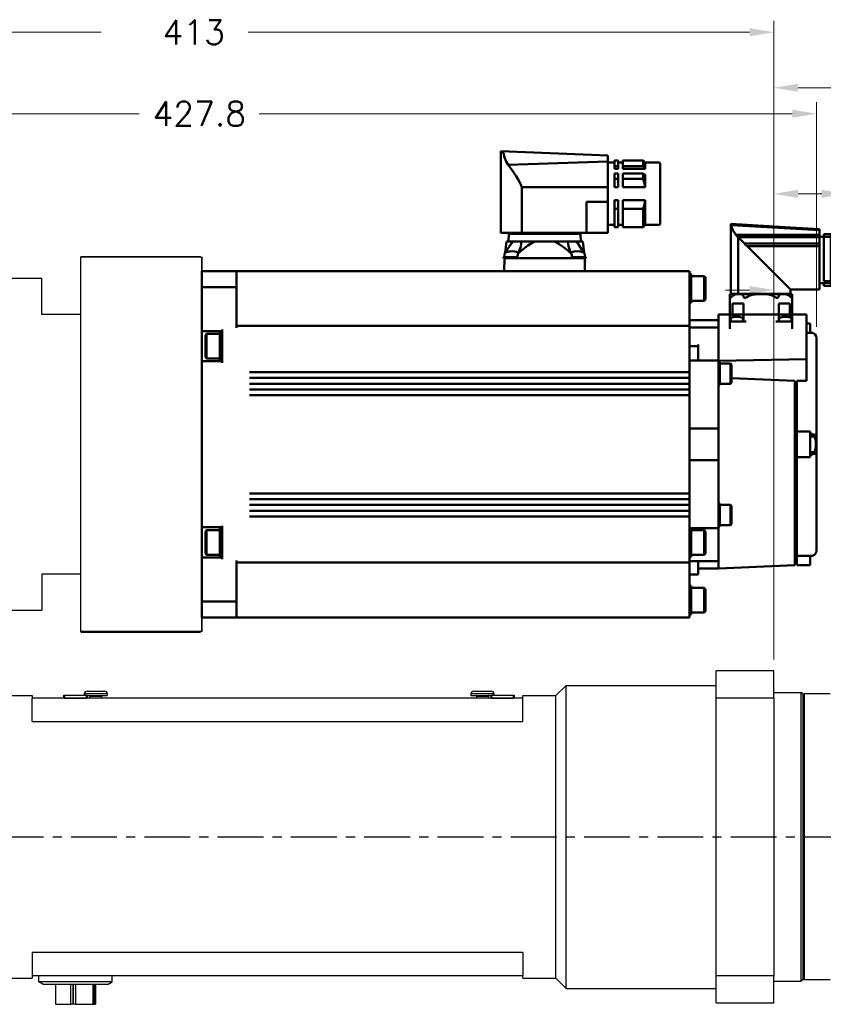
# Model space of a CAD drawing. Extents: x 46595 to 48279, y -9647 to -8459.
# Tile 4 of 24: x 47106 to 47385, y -9278 to -8937. Entities that reach past the tile are written whole.
import ezdxf

# ---------------------------------------------------------------- set-up
doc = ezdxf.new("R2010")
doc.units = 0
doc.header["$LTSCALE"] = 25.4
doc.linetypes.add('CENTER', pattern=[2, 1.25, -0.25, 0.25, -0.25])
doc.layers.get('0').update_dxf_attribs({"linetype": 'CONTINUOUS'})
doc.layers.get('Defpoints').update_dxf_attribs({"linetype": 'CONTINUOUS'})
for name, color, linetype, lineweight in [('AM_0', 7, 'CONTINUOUS', 50), ('AM_5_Dimension', 6, 'CONTINUOUS', 13), ('ATA-DIM', 252, 'CONTINUOUS', 25), ('외형선(ISO)', 7, 'CONTINUOUS', 35)]:
    doc.layers.add(name, color=color, linetype=linetype, lineweight=lineweight)
doc.layers.add('ATA-CENTER', color=133, linetype='CENTER')
doc.styles.get("Standard").update_dxf_attribs({"font": 'simplex.shx'})
doc.dimstyles.new('ata_A1', dxfattribs={"dimtxt": 4.2, "dimasz": 4.2, "dimexe": 2, "dimexo": 2, "dimgap": 2, "dimtad": 0, "dimtih": 1, "dimtoh": 1, "dimdec": 6, "dimdsep": 46, "dimtxsty": 'Standard', "dimcen": 0, "dimclrd": 252, "dimclre": 252, "dimclrt": 4, "dimadec": 6, "dimazin": 2, "dimtfac": 1, "dimtdec": 6, "dimtofl": 0, "dimtmove": 0, "dimatfit": 3, "dimfxl": 0, "dimtolj": 1, "dimtzin": 0, "dimlwd": 0, "dimlwe": 0, "dimarcsym": 0})

# ---------------------------------------------------------------- blocks, each defined once
blk = doc.blocks.new('2_BGC106N00001200000_0_in_MSMF304L1H9M_0')
at = {"layer": 'AM_0'}
for p, q in [((-142.87, 100.08), (-105.8, 101.5)), ((-142.87, 100.08), (-142.87, 73.25)), ((-105.8, 73.25), (-105.8, 101.5)), ((-161.07, 97.1), (-161.07, 76.5)), ((-155.87, 97.6), (-160.57, 97.6)), ((-155.12, 98.35), (-155.87, 97.6)), ((-155.87, 97.6), (-155.87, 95.42)), ((-155.87, 95.42), (-155.12, 96.41)), ((-148.12, 98.35), (-155.12, 98.35)), ((-155.12, 96.41), (-155.12, 98.35)), ((-155.12, 96.41), (-148.12, 96.41)), ((-148.12, 98.35), (-148.12, 95.42)), ((-146.52, 97.6), (-148.12, 97.6)), ((-145.27, 98.35), (-146.52, 98.35)), ((-146.52, 98.35), (-146.52, 95.42)), ((-145.27, 96.41), (-146.52, 96.41)), ((-145.27, 98.35), (-145.27, 95.42)), ((-142.87, 97.6), (-145.27, 97.6)), ((-142.87, 97.99), (-108.31, 96.76)), ((-155.87, 95.42), (-148.12, 95.42)), ((-155.12, 93.79), (-155.87, 93.3)), ((-155.87, 93.3), (-155.87, 89.03)), ((-155.12, 93.79), (-148.12, 93.79)), ((-155.12, 92.01), (-155.12, 93.79)), ((-148.12, 93.79), (-148.12, 89.03)), ((-145.27, 95.42), (-146.52, 95.42)), ((-146.52, 93.79), (-146.52, 89.03)), ((-145.27, 93.79), (-146.52, 93.79)), ((-145.27, 93.79), (-145.27, 89.03)), ((-155.87, 89.03), (-148.12, 89.03)), ((-155.12, 92.01), (-148.12, 92.01)), ((-145.27, 92.01), (-146.52, 92.01)), ((-145.27, 89.03), (-146.52, 89.03)), ((-142.87, 89.06), (-113.12, 89.06)), ((-113.12, 89.06), (-113.12, 73.25)), ((-155.87, 84.57), (-148.12, 84.57)), ((-155.87, 84.57), (-155.87, 76)), ((-148.12, 84.57), (-148.12, 75.25)), ((-146.52, 84.57), (-146.52, 75.25)), ((-145.27, 84.57), (-146.52, 84.57)), ((-145.27, 84.57), (-145.27, 75.25)), ((-135.5, 83.99), (-142.87, 83.94)), ((-135.5, 83.99), (-135.5, 73.25)), ((-155.12, 81.59), (-148.12, 81.59)), ((-155.12, 75.25), (-155.12, 81.59)), ((-145.27, 81.59), (-146.52, 81.59)), ((-160.57, 76), (-155.87, 76)), ((-155.87, 76), (-155.12, 75.25)), ((-155.12, 75.25), (-148.12, 75.25)), ((-148.12, 76), (-146.52, 76)), ((-146.52, 75.25), (-145.27, 75.25)), ((-145.27, 76), (-142.87, 76)), ((-142.87, 73.25), (-105.8, 73.25)), ((-133.45, 72.9), (-133.5, 70.2)), ((-133.45, 72.9), (-108.55, 72.9)), ((-133.05, 73.25), (-133.05, 72.9)), ((-108.95, 72.9), (-108.95, 73.25)), ((-108.5, 70.2), (-108.55, 72.9)), ((-134.2, 70.2), (-134.67, 66.34)), ((-107.8, 70.2), (-134.2, 70.2)), ((-129.15, 69.74), (-129.18, 70.2)), ((-112.82, 70.2), (-112.85, 69.75)), ((-107.33, 66.32), (-107.8, 70.2)), ((-135.28, 64.88), (-135.28, 64.5)), ((-130.47, 64.88), (-135.28, 64.88)), ((-134.95, 65.73), (-135.03, 64.88)), ((-106.72, 64.88), (-111.53, 64.88)), ((-106.97, 64.88), (-107.05, 65.73)), ((-106.72, 64.5), (-106.72, 64.88)), ((-106.72, 64.5), (-135.28, 64.5)), ((-134.9, 64.5), (-134.97, 60)), ((-107.1, 64.5), (-107.03, 60))]:
    blk.add_line(p, q, dxfattribs=at)
for points in [[(-108.31, 96.76), (-107.62, 97.97), (-107.13, 99.35), (-106.99, 99.98), (-106.84, 100.59), (-106.73, 100.85), (-106.6, 100.97), (-106.14, 101.28), (-105.89, 101.44), (-105.8, 101.5)], [(-113.12, 89.06), (-112.57, 90.44), (-111.88, 91.75), (-111.19, 92.86), (-110.47, 93.92), (-109.37, 95.41), (-108.31, 96.76)], [(-155.87, 89.03), (-155.64, 90.3), (-155.28, 91.56), (-155.12, 92.01)], [(-155.12, 81.59), (-155.58, 83.05), (-155.87, 84.57)], [(-131.87, 70.2), (-132.57, 69.4), (-133.22, 68.53), (-134.02, 67.27), (-134.44, 66.51)], [(-130.28, 66.02), (-128.94, 67.21), (-127.54, 68.33), (-126.02, 69.36), (-124.39, 70.2)], [(-130.28, 66.02), (-130.02, 66.5), (-129.57, 67.58), (-129.27, 68.68), (-129.16, 69.45), (-129.15, 69.74)], [(-117.61, 70.2), (-116.37, 69.59), (-115.2, 68.86), (-112.96, 67.13), (-111.71, 66)], [(-112.85, 69.75), (-112.83, 69.4), (-112.7, 68.52), (-112.32, 67.28), (-111.71, 66)], [(-107.54, 66.48), (-107.55, 66.5), (-108.15, 67.57), (-108.87, 68.67), (-109.46, 69.45), (-110.12, 70.2)], [(-130.28, 66.02), (-130.5, 64.67), (-130.53, 64.5)], [(-111.46, 64.5), (-111.68, 65.81), (-111.71, 66)]]:
    blk.add_lwpolyline(points, dxfattribs=at)
for centre, radius, start, end in [((-160.57, 97.1), 0.5, 90, 180), ((-160.57, 76.5), 0.5, 180, 270), ((-133.95, 65.64), 1, 106.257, 175), ((-132.28, 59.88), 7, 73.743, 106.257), ((-130.6, 65.64), 1, 56.1274, 73.743), ((-111.4, 65.64), 1, 106.257, 122.3553), ((-109.72, 59.88), 7, 73.743, 106.257), ((-108.05, 65.64), 1, 5, 73.743)]:
    blk.add_arc(centre, radius, start, end, dxfattribs=at)
blk = doc.blocks.new('1_AGC047N0000150A000_EC_0_in_MSMF304L1H9M_0')
at = {"layer": 'AM_0'}
for p, q in [((-216.25, 79.14), (-185.73, 80.94)), ((-206.25, 80.1), (-216.25, 79.49)), ((-216.25, 79.5), (-216.25, 58.6)), ((-206.25, 80.1), (-185.5, 81.35)), ((-185.5, 81.35), (-185.5, 57.1)), ((-232.25, 76.42), (-232.25, 61.28)), ((-228.35, 76.62), (-232.05, 76.62)), ((-228.35, 77.25), (-228.35, 71.72)), ((-222.25, 77.25), (-228.35, 77.25)), ((-221.65, 77.85), (-222.25, 77.85)), ((-222.25, 77.85), (-222.25, 59.85)), ((-221.65, 76.9), (-222.25, 76.9)), ((-221.65, 77.85), (-221.65, 59.85)), ((-220.15, 76.95), (-221.65, 76.95)), ((-217.75, 77.85), (-220.15, 77.85)), ((-220.15, 77.85), (-220.15, 59.85)), ((-217.75, 76.9), (-220.15, 76.9)), ((-217.75, 77.85), (-217.75, 61.52)), ((-216.25, 76.85), (-217.75, 76.85)), ((-216.25, 77.6), (-187.32, 77.6)), ((-216.25, 76.8), (-188.04, 76.8)), ((-188.08, 76.77), (-190.28, 74.57)), ((-188.08, 76.77), (-188.04, 76.8)), ((-188.08, 76.77), (-188.08, 57.1)), ((-228.35, 73.38), (-222.25, 73.38)), ((-228.35, 71.72), (-222.25, 71.72)), ((-216.25, 74.57), (-190.28, 74.57)), ((-216.25, 73.68), (-191.17, 73.68)), ((-191.17, 73.68), (-206.25, 58.6)), ((-228.35, 67.77), (-228.35, 60.45)), ((-228.35, 67.77), (-222.25, 67.77)), ((-228.35, 65.08), (-222.25, 65.08)), ((-221.65, 61.52), (-222.25, 61.52)), ((-217.75, 61.52), (-220.15, 61.52)), ((-232.05, 61.08), (-228.35, 61.08)), ((-228.35, 60.45), (-222.25, 60.45)), ((-221.65, 61.2), (-222.25, 61.2)), ((-221.65, 59.93), (-222.25, 59.93)), ((-222.25, 59.85), (-221.65, 59.85)), ((-221.65, 60.75), (-220.15, 60.75)), ((-217.75, 60.96), (-220.15, 60.96)), ((-217.75, 59.93), (-220.15, 59.93)), ((-220.15, 59.85), (-217.75, 59.85)), ((-217.75, 60.96), (-217.75, 59.85)), ((-217.75, 60.85), (-216.25, 60.85)), ((-216.25, 58.6), (-206.25, 58.6)), ((-206.25, 58.6), (-206.25, 57.1)), ((-206.8, 56.99), (-206.8, 45)), ((-206.65, 57), (-185.35, 57)), ((-206.25, 57.1), (-185.5, 57.1)), ((-205.6, 56.57), (-206.19, 56.05)), ((-205.85, 57.1), (-205.85, 57)), ((-202.02, 56.05), (-202.27, 56.57)), ((-199.86, 56.57), (-201.1, 55.89)), ((-189.73, 56.57), (-189.98, 56.05)), ((-185.81, 56.05), (-186.4, 56.57)), ((-186.15, 57), (-186.15, 57.1)), ((-185.2, 56.57), (-185.2, 45)), ((-205.94, 49), (-205.94, 53.8)), ((-205.94, 53.8), (-202.12, 53.8)), ((-202.12, 53.8), (-202.12, 47.5)), ((-189.88, 47.5), (-189.88, 53.8)), ((-189.88, 53.8), (-186.06, 53.8)), ((-186.06, 53.8), (-186.06, 49)), ((-206.58, 48.28), (-206.65, 47.5)), ((-202.15, 47.5), (-202.22, 48.28)), ((-189.78, 48.28), (-189.85, 47.5)), ((-185.35, 47.5), (-185.42, 48.28)), ((-206.8, 47.5), (-201.1, 47.5)), ((-190.9, 47.5), (-185.2, 47.5))]:
    blk.add_line(p, q, dxfattribs=at)
for points in [[(-187.32, 77.6), (-187.03, 77.97), (-186.76, 78.35), (-186.5, 78.76), (-186.26, 79.2)], [(-185.73, 80.94), (-185.81, 80.48), (-185.92, 80.04), (-186.07, 79.61), (-186.26, 79.2)], [(-185.73, 80.94), (-185.7, 81.08), (-185.65, 81.19), (-185.6, 81.26), (-185.58, 81.27)], [(-185.5, 81.31), (-185.51, 81.3), (-185.52, 81.29), (-185.55, 81.28), (-185.58, 81.27)], [(-188.04, 76.8), (-187.93, 76.86), (-187.83, 76.94), (-187.72, 77.02), (-187.63, 77.11), (-187.54, 77.21), (-187.47, 77.32), (-187.4, 77.43), (-187.34, 77.56), (-187.32, 77.6)], [(-190.28, 74.57), (-190.49, 74.18), (-190.9, 73.82), (-191.17, 73.68)], [(-206.19, 56.05), (-206.41, 55.87), (-206.58, 55.77), (-206.69, 55.75), (-206.76, 55.78), (-206.8, 55.85), (-206.8, 55.89)], [(-205.6, 56.57), (-205.19, 56.82), (-204.38, 56.99), (-204.12, 57)], [(-202.89, 57), (-202.54, 56.9), (-202.32, 56.67), (-202.27, 56.57)], [(-201.1, 55.89), (-201.31, 55.79), (-201.54, 55.75), (-201.72, 55.77), (-201.86, 55.84), (-202.01, 56.02), (-202.02, 56.05)], [(-199.86, 56.57), (-199, 56.83), (-197.5, 56.98), (-196, 56.99), (-194, 56.94), (-193.26, 56.87), (-192.53, 56.72), (-192.14, 56.57)], [(-190.9, 55.89), (-191.1, 56.02), (-192.14, 56.57)], [(-189.98, 56.05), (-190.11, 55.87), (-190.27, 55.77), (-190.44, 55.75), (-190.64, 55.78), (-190.83, 55.85), (-190.9, 55.89)], [(-189.73, 56.57), (-189.56, 56.82), (-189.22, 56.99), (-189.11, 57)], [(-187.88, 57), (-187.05, 56.9), (-186.52, 56.67), (-186.4, 56.57)], [(-185.2, 55.89), (-185.22, 55.79), (-185.3, 55.75), (-185.42, 55.77), (-185.55, 55.84), (-185.78, 56.02), (-185.81, 56.05)], [(-185.2, 56.57), (-185.2, 56.83), (-185.2, 56.98), (-185.2, 56.99), (-185.2, 56.99)]]:
    blk.add_lwpolyline(points, dxfattribs=at)
for centre, radius, start, end in [((-232.05, 76.42), 0.2, 90, 180), ((-232.05, 61.28), 0.2, 180, 270), ((-206.65, 56), 1, 90, 98.6538), ((-185.35, 56), 1, 81.3332, 90), ((-205.78, 48.21), 0.8, 105.4427, 175), ((-204.4, 43.2), 6, 74.5573, 105.4427), ((-203.02, 48.21), 0.8, 5, 74.5573), ((-188.98, 48.21), 0.8, 105.4427, 175), ((-187.6, 43.2), 6, 74.5573, 105.4427), ((-186.22, 48.21), 0.8, 5, 74.5573)]:
    blk.add_arc(centre, radius, start, end, dxfattribs=at)
blk = doc.blocks.new('DHE H')
at = {"color": 0, "ltscale": 5}
blk.add_line((56170.39, 4843.98), (56170.39, 4973.98), dxfattribs=at)
at = {"color": 7}
for p, q in [((56140.59, 4851.48), (56140.59, 4966.48)), ((56140.59, 4851.98), (56140.59, 4965.98))]:
    blk.add_line(p, q, dxfattribs=at)
for p, q in [((56140.59, 4966.48), (56156.89, 4966.48)), ((56156.89, 4953.98), (56156.89, 4966.48)), ((56156.89, 4863.98), (56156.89, 4851.48)), ((56140.59, 4851.48), (56156.89, 4851.48))]:
    blk.add_line(p, q)
at = {"ltscale": 5}
for p, q in [((56170.39, 4953.98), (56156.89, 4953.98)), ((56170.39, 4863.98), (56156.89, 4863.98))]:
    blk.add_line(p, q, dxfattribs=at)
at = {"layer": 'AM_0'}
blk.add_line((56170.39, 4843.98), (56211.89, 4843.98), dxfattribs=at)
at = {"layer": 'AM_5_Dimension', "color": 0}
for p, q in [((56140.59, 4966.48), (56140.59, 4851.48)), ((56072.59, 4965.98), (56072.59, 4851.98)), ((56084.59, 4851.98), (56084.59, 4965.98))]:
    blk.add_line(p, q, dxfattribs=at)
at = {"layer": '외형선(ISO)'}
for p, q in [((56211.89, 4973.98), (56170.39, 4973.98)), ((56211.89, 4973.98), (56212.39, 4973.48)), ((56212.39, 4973.48), (56212.39, 4844.48)), ((56073.09, 4966.48), (56072.59, 4965.98)), ((56084.09, 4966.48), (56073.09, 4966.48)), ((56084.59, 4965.98), (56084.09, 4966.48)), ((56085.09, 4966.48), (56084.59, 4965.98)), ((56085.09, 4966.48), (56140.09, 4966.48)), ((56140.59, 4965.98), (56140.09, 4966.48)), ((56140.59, 4965.98), (56141.09, 4966.48)), ((56073.09, 4851.48), (56072.59, 4851.98)), ((56073.09, 4851.48), (56084.09, 4851.48)), ((56084.59, 4851.98), (56084.09, 4851.48)), ((56084.59, 4851.98), (56085.09, 4851.48)), ((56085.09, 4851.48), (56140.09, 4851.48)), ((56140.59, 4851.98), (56140.09, 4851.48)), ((56212.39, 4844.48), (56211.89, 4843.98))]:
    blk.add_line(p, q, dxfattribs=at)
blk = doc.blocks.new('*D19506')
at = {"layer": 'ATA-DIM', "color": 252, "lineweight": 0}
for p, q in [((46954.67, -9009.54), (46954.67, -8965.52)), ((47382.47, -9043.33), (47382.47, -8965.52)), ((46963.07, -8969.52), (47147.77, -8969.52)), ((47374.07, -8969.52), (47189.37, -8969.52))]:
    blk.add_line(p, q, dxfattribs=at)
at = {"layer": 'ATA-DIM', "color": 252}
for points in [[(46963.07, -8968.12), (46963.07, -8970.92), (46954.67, -8969.52)], [(47374.07, -8970.92), (47374.07, -8968.12), (47382.47, -8969.52)]]:
    blk.add_solid(points, dxfattribs=at)
at = {"layer": 'Defpoints', "color": 0}
for p in [(47382.47, -8969.52), (46954.67, -9013.54), (47382.47, -9047.33)]:
    blk.add_point(p, dxfattribs=at)
at = {"layer": 'ATA-DIM', "color": 4, "ltscale": 0.2, "insert": (47168.57, -8969.52), "char_height": 8.4, "attachment_point": 5}
blk.add_mtext('\\A1;427.8', dxfattribs=at)
blk = doc.blocks.new('*D19490')
at = {"layer": 'ATA-DIM', "color": 252, "lineweight": 0}
for p, q in [((46954.67, -9034.54), (46954.67, -8937.29)), ((47367.67, -9158.54), (47367.67, -8937.29)), ((46963.07, -8941.29), (47134.55, -8941.29)), ((47359.27, -8941.29), (47185.48, -8941.29))]:
    blk.add_line(p, q, dxfattribs=at)
at = {"layer": 'ATA-DIM', "color": 252}
for points in [[(46963.07, -8939.89), (46963.07, -8942.69), (46954.67, -8941.29)], [(47359.27, -8942.69), (47359.27, -8939.89), (47367.67, -8941.29)]]:
    blk.add_solid(points, dxfattribs=at)
at = {"layer": 'Defpoints', "color": 0}
for p in [(47367.67, -8941.29), (46954.67, -9038.54), (47367.67, -9162.54)]:
    blk.add_point(p, dxfattribs=at)
at = {"layer": 'ATA-DIM', "color": 4, "ltscale": 0.2, "insert": (47138.55, -8937.09), "char_height": 8.4, "attachment_point": 1}
blk.add_mtext('\\A1;   413', dxfattribs=at)
blk = doc.blocks.new('*D19493')
at = {"layer": 'ATA-DIM', "color": 252, "lineweight": 0}
for p, q in [((47367.67, -9158.54), (47367.67, -8956.52)), ((47402.67, -9185.69), (47402.67, -8956.52)), ((47376.07, -8960.52), (47394.27, -8960.52)), ((47402.67, -8960.52), (47518.47, -8960.52))]:
    blk.add_line(p, q, dxfattribs=at)
at = {"layer": 'ATA-DIM', "color": 252}
for points in [[(47376.07, -8959.12), (47376.07, -8961.92), (47367.67, -8960.52)], [(47394.27, -8961.92), (47394.27, -8959.12), (47402.67, -8960.52)]]:
    blk.add_solid(points, dxfattribs=at)
at = {"layer": 'Defpoints', "color": 0}
for p in [(47402.67, -8960.52), (47367.67, -9162.54), (47402.67, -9189.69)]:
    blk.add_point(p, dxfattribs=at)
at = {"layer": 'ATA-DIM', "color": 4, "ltscale": 0.2, "insert": (47522.47, -8954.14), "char_height": 8.4, "attachment_point": 1}
blk.add_mtext('\\A1;35 ( HOME POSITION)', dxfattribs=at)
blk = doc.blocks.new('*D19492')
at = {"layer": 'ATA-DIM', "color": 252, "lineweight": 0}
for p, q in [((47367.67, -9158.54), (47367.67, -8993.27)), ((47392.67, -9185.69), (47392.67, -8993.27)), ((47376.07, -8997.27), (47384.27, -8997.27)), ((47392.67, -8997.27), (47518.57, -8997.27))]:
    blk.add_line(p, q, dxfattribs=at)
at = {"layer": 'ATA-DIM', "color": 252}
for points in [[(47376.07, -8995.87), (47376.07, -8998.67), (47367.67, -8997.27)], [(47384.27, -8998.67), (47384.27, -8995.87), (47392.67, -8997.27)]]:
    blk.add_solid(points, dxfattribs=at)
at = {"layer": 'Defpoints', "color": 0}
for p in [(47392.67, -8997.27), (47367.67, -9162.54), (47392.67, -9189.69)]:
    blk.add_point(p, dxfattribs=at)
at = {"layer": 'ATA-DIM', "color": 4, "ltscale": 0.2, "insert": (47522.57, -8990.89), "char_height": 8.4, "attachment_point": 1}
blk.add_mtext('\\A1;25 ( NEGATIVE LIMIT )', dxfattribs=at)
blk = doc.blocks.new('*D19491')
at = {"layer": 'ATA-DIM', "color": 252, "lineweight": 0}
for p, q in [((47367.67, -9158.54), (47367.67, -9026.59)), ((47387.67, -9167.04), (47387.67, -9026.59)), ((47359.27, -9030.59), (47350.87, -9030.59)), ((47387.67, -9030.59), (47517.22, -9030.59)), ((47396.07, -9030.59), (47404.47, -9030.59))]:
    blk.add_line(p, q, dxfattribs=at)
at = {"layer": 'ATA-DIM', "color": 252}
for points in [[(47359.27, -9031.99), (47359.27, -9029.19), (47367.67, -9030.59)], [(47396.07, -9029.19), (47396.07, -9031.99), (47387.67, -9030.59)]]:
    blk.add_solid(points, dxfattribs=at)
at = {"layer": 'Defpoints', "color": 0}
for p in [(47387.67, -9030.59), (47367.67, -9162.54), (47387.67, -9171.04)]:
    blk.add_point(p, dxfattribs=at)
at = {"layer": 'ATA-DIM', "color": 4, "ltscale": 0.2, "insert": (47521.22, -9024.21), "char_height": 8.4, "attachment_point": 1}
blk.add_mtext('\\A1;20 ( NEGATIVE HARD STOP )', dxfattribs=at)

msp = doc.modelspace()

# ---------------------------------------------------------------- linework, layer by layer
at = {"color": 7, "linetype": 'Continuous'}
msp.add_line((47169.4730324, -9019.0399003), (47169.4730324, -9149.0399003), dxfattribs=at)
msp.add_line((47169.4730324, -9019.0399003), (47169.4730324, -9149.0399003), dxfattribs=at)
for p, q in [((47367.6730324, -9162.5399003), (47347.6730324, -9162.5399003)), ((47347.6730324, -9171.8864996), (47347.6730324, -9162.5399003)), ((47367.6730324, -9171.8864996), (47367.6730324, -9162.5399003)), ((47292.1730324, -9171.0399003), (47295.6730324, -9167.5399003)), ((47295.6730324, -9272.5399003), (47295.6730324, -9167.5399003)), ((47295.6730324, -9167.5399003), (47347.6730324, -9167.5399003)), ((47099.1730324, -9171.0399003), (47110.6730324, -9171.0399003)), ((47110.6730324, -9171.0399003), (47110.6730324, -9172.0399003)), ((47110.6730324, -9180.0399003), (47110.6730324, -9172.0399003)), ((47280.6730324, -9172.0399003), (47110.6730324, -9172.0399003)), ((47121.6730324, -9170.9399003), (47121.8730324, -9170.9399003)), ((47121.6730324, -9171.4399003), (47121.6730324, -9170.9399003)), ((47121.6730324, -9171.4399003), (47121.8730324, -9171.4399003)), ((47121.6730324, -9172.0399003), (47121.6730324, -9171.4399003)), ((47121.8730324, -9170.9399003), (47129.4730324, -9170.9399003)), ((47121.8730324, -9170.9399003), (47121.8730324, -9172.0399003)), ((47121.8880324, -9170.9499003), (47129.4580324, -9170.9499003)), ((47121.8880324, -9170.9499003), (47121.8880324, -9171.9499003)), ((47121.8880324, -9171.9499003), (47129.4580324, -9171.9499003)), ((47121.8880324, -9172.0399003), (47121.8880324, -9171.9499003)), ((47128.6730324, -9170.5399003), (47128.6730324, -9170.9399003)), ((47136.6730324, -9170.5399003), (47128.6730324, -9170.5399003)), ((47129.4580324, -9171.9499003), (47129.4580324, -9170.9499003)), ((47129.4580324, -9171.9499003), (47129.4580324, -9172.0399003)), ((47129.4730324, -9172.0399003), (47129.4730324, -9170.9399003)), ((47129.4730324, -9170.9399003), (47129.6730324, -9170.9399003)), ((47129.4730324, -9171.4399003), (47129.6730324, -9171.4399003)), ((47129.6730324, -9169.5399003), (47135.6730324, -9169.5399003)), ((47129.6730324, -9170.9399003), (47129.6730324, -9171.4399003)), ((47129.6730324, -9171.0399003), (47136.6730324, -9171.0399003)), ((47129.6730324, -9171.4399003), (47129.6730324, -9172.0399003)), ((47130.6730324, -9171.2399003), (47130.6730324, -9172.0399003)), ((47130.6730324, -9171.2399003), (47134.6730324, -9171.2399003)), ((47134.6730324, -9171.2399003), (47134.6730324, -9172.0399003)), ((47136.6730324, -9170.5399003), (47136.6730324, -9171.0399003)), ((47262.6730324, -9170.5399003), (47262.6730324, -9171.0399003)), ((47270.6730324, -9170.5399003), (47262.6730324, -9170.5399003)), ((47262.6730324, -9171.0399003), (47269.6730324, -9171.0399003)), ((47263.6730324, -9169.5399003), (47269.6730324, -9169.5399003)), ((47264.6730324, -9171.2399003), (47264.6730324, -9172.0399003)), ((47264.6730324, -9171.2399003), (47268.6730324, -9171.2399003)), ((47268.6730324, -9171.2399003), (47268.6730324, -9172.0399003)), ((47269.6730324, -9170.9399003), (47269.8730324, -9170.9399003)), ((47269.6730324, -9171.4399003), (47269.6730324, -9170.9399003)), ((47269.6730324, -9171.4399003), (47269.8730324, -9171.4399003)), ((47269.6730324, -9172.0399003), (47269.6730324, -9171.4399003)), ((47269.8730324, -9170.9399003), (47277.4730324, -9170.9399003)), ((47269.8730324, -9170.9399003), (47269.8730324, -9172.0399003)), ((47269.8880324, -9170.9499003), (47277.4580324, -9170.9499003)), ((47269.8880324, -9170.9499003), (47269.8880324, -9171.9499003)), ((47269.8880324, -9171.9499003), (47277.4580324, -9171.9499003)), ((47269.8880324, -9172.0399003), (47269.8880324, -9171.9499003)), ((47270.6730324, -9170.5399003), (47270.6730324, -9170.9399003)), ((47277.4580324, -9171.9499003), (47277.4580324, -9170.9499003)), ((47277.4580324, -9171.9499003), (47277.4580324, -9172.0399003)), ((47277.4730324, -9172.0399003), (47277.4730324, -9170.9399003)), ((47277.4730324, -9170.9399003), (47277.6730324, -9170.9399003)), ((47277.4730324, -9171.4399003), (47277.6730324, -9171.4399003)), ((47277.6730324, -9170.9399003), (47277.6730324, -9171.4399003)), ((47277.6730324, -9171.4399003), (47277.6730324, -9172.0399003)), ((47280.6730324, -9171.0399003), (47292.1730324, -9171.0399003)), ((47280.6730324, -9172.0399003), (47280.6730324, -9171.0399003)), ((47280.6730324, -9180.0399003), (47280.6730324, -9172.0399003)), ((47292.1730324, -9269.0399003), (47292.1730324, -9171.0399003)), ((47347.6730324, -9171.8864996), (47367.6730324, -9171.8864996)), ((47347.6730324, -9268.193301), (47347.6730324, -9171.8864996)), ((47367.6730324, -9170.0399003), (47377.1730324, -9170.0399003)), ((47367.6730324, -9171.8864996), (47367.6730324, -9268.193301)), ((47377.6730324, -9170.5399003), (47377.1730324, -9170.0399003)), ((47377.1730324, -9270.0399003), (47377.1730324, -9170.0399003)), ((47377.6730324, -9171.0399003), (47378.1730324, -9170.5399003)), ((47377.6730324, -9170.5399003), (47377.6730324, -9269.5399003)), ((47387.1730324, -9170.5399003), (47378.1730324, -9170.5399003)), ((47378.1730324, -9170.5399003), (47378.1730324, -9269.5399003)), ((47110.6730324, -9180.0399003), (47280.6730324, -9180.0399003)), ((47110.6730324, -9260.0399003), (47110.6730324, -9268.0399003)), ((47280.6730324, -9260.0399003), (47110.6730324, -9260.0399003)), ((47280.6730324, -9260.0399003), (47280.6730324, -9268.0399003)), ((47099.1730324, -9269.0399003), (47110.6730324, -9269.0399003)), ((47110.6730324, -9268.0399003), (47110.6730324, -9269.0399003)), ((47110.6730324, -9268.0399003), (47280.6730324, -9268.0399003)), ((47112.9730324, -9270.2461528), (47112.9730324, -9268.0399003)), ((47114.3478434, -9271.0399003), (47112.9730324, -9270.2461528)), ((47138.3730324, -9270.2461528), (47112.9730324, -9270.2461528)), ((47136.9982214, -9271.0399003), (47138.3730324, -9270.2461528)), ((47138.3730324, -9270.2461528), (47138.3730324, -9268.0399003)), ((47280.6730324, -9269.0399003), (47280.6730324, -9268.0399003)), ((47280.6730324, -9269.0399003), (47292.1730324, -9269.0399003)), ((47292.1730324, -9269.0399003), (47295.6730324, -9272.5399003)), ((47367.6730324, -9268.193301), (47347.6730324, -9268.193301)), ((47347.6730324, -9277.5399003), (47347.6730324, -9268.193301)), ((47367.6730324, -9277.5399003), (47367.6730324, -9268.193301)), ((47367.6730324, -9270.0399003), (47377.1730324, -9270.0399003)), ((47377.6730324, -9269.5399003), (47377.1730324, -9270.0399003)), ((47377.6730324, -9269.0399003), (47378.1730324, -9269.5399003)), ((47387.1730324, -9269.5399003), (47378.1730324, -9269.5399003)), ((47114.3478434, -9271.0399003), (47136.9982214, -9271.0399003)), ((47118.7891894, -9271.0399003), (47118.7891894, -9278.0399003)), ((47124.0789624, -9278.0399003), (47124.0789624, -9271.0399003)), ((47124.7874241, -9271.0399003), (47124.7874241, -9278.0399003)), ((47124.9689741, -9278.0399003), (47124.9689741, -9271.0399003)), ((47125.6686289, -9271.0399003), (47125.6686289, -9278.0399003)), ((47131.7052297, -9271.0399003), (47131.7052297, -9278.0399003)), ((47132.0402776, -9278.0399003), (47132.0402776, -9271.0399003)), ((47132.2218275, -9271.0399003), (47132.2218275, -9278.0399003)), ((47132.5568754, -9271.0399003), (47132.5568754, -9278.0399003)), ((47295.6730324, -9272.5399003), (47347.6730324, -9272.5399003)), ((47347.6730324, -9277.5399003), (47367.6730324, -9277.5399003)), ((47118.7891894, -9278.0399003), (47124.0789624, -9278.0399003)), ((47124.7874241, -9278.0399003), (47124.0789624, -9278.0399003)), ((47124.9689741, -9278.0399003), (47124.7874241, -9278.0399003)), ((47125.6686289, -9278.0399003), (47124.9689741, -9278.0399003)), ((47125.6686289, -9278.0399003), (47131.7052297, -9278.0399003)), ((47131.7052297, -9278.0399003), (47132.0402776, -9278.0399003)), ((47132.2218275, -9278.0399003), (47132.0402776, -9278.0399003)), ((47132.2218275, -9278.0399003), (47132.5568754, -9278.0399003))]:
    msp.add_line(p, q)
for centre, radius, start, end in [((47129.6730324, -9170.5399003), 1, 90, 180), ((47130.4730324, -9171.2399003), 0.2, 0, 90), ((47134.8730324, -9171.2399003), 0.2, 90, 180), ((47135.6730324, -9170.5399003), 1, 0, 90), ((47263.6730324, -9170.5399003), 1, 90, 180), ((47264.4730324, -9171.2399003), 0.2, 0, 90), ((47268.8730324, -9171.2399003), 0.2, 90, 180), ((47269.6730324, -9170.5399003), 1, 0, 90)]:
    msp.add_arc(centre, radius, start, end)
at = {"layer": 'AM_0'}
for p, q in [((47169.4730324, -9024.0399003), (47169.4730324, -9144.0399003)), ((47169.4730324, -9024.0399003), (47338.4730324, -9024.0399003)), ((47181.4730324, -9024.0399003), (47181.4730324, -9043.7399003)), ((47338.4730324, -9024.0399003), (47338.4730324, -9144.0399003)), ((47338.4730324, -9025.0399003), (47338.9730324, -9025.0399003)), ((47338.9730324, -9025.0399003), (47338.9730324, -9035.0399003)), ((47338.9730324, -9025.7899003), (47343.5730324, -9025.7899003)), ((47343.5730324, -9025.7899003), (47343.5730324, -9034.2899003)), ((47343.5730324, -9025.7899003), (47343.9730324, -9026.1899003)), ((47343.9730324, -9026.1899003), (47343.9730324, -9033.8899003)), ((47181.4730324, -9029.6248289), (47169.4730324, -9029.6248289)), ((47338.9730324, -9035.0399003), (47338.4730324, -9035.0399003)), ((47343.5730324, -9034.2899003), (47338.9730324, -9034.2899003)), ((47343.9730324, -9033.8899003), (47343.5730324, -9034.2899003)), ((47348.4730324, -9039.0399003), (47348.4730324, -9127.0399003)), ((47348.4730324, -9039.0399003), (47378.9730324, -9039.0399003)), ((47378.9730324, -9039.0399003), (47378.9730324, -9062.009864)), ((47348.4730324, -9041.0399003), (47338.4730324, -9041.0399003)), ((47380.2730324, -9042.1899003), (47378.9730324, -9042.1899003)), ((47380.2730324, -9042.1899003), (47380.2730324, -9045.4398679)), ((47176.4730324, -9044.7899003), (47169.4730324, -9044.7899003)), ((47171.0730324, -9045.7899003), (47170.6730324, -9046.1899003)), ((47175.6730324, -9045.7899003), (47171.0730324, -9045.7899003)), ((47171.0730324, -9054.2899003), (47171.0730324, -9045.7899003)), ((47176.4730324, -9045.0399003), (47175.6730324, -9045.0399003)), ((47175.6730324, -9055.0399003), (47175.6730324, -9045.0399003)), ((47176.4730324, -9044.2899003), (47176.4730324, -9055.7899003)), ((47181.4730324, -9043.0399003), (47338.4730324, -9043.0399003)), ((47348.4730324, -9043.5399003), (47338.4730324, -9043.5399003)), ((47378.9730324, -9045.4398679), (47380.2730324, -9045.4398679)), ((47380.2730324, -9045.3736849), (47380.5639728, -9045.3736849)), ((47170.6730324, -9053.8899003), (47170.6730324, -9046.1899003)), ((47382.4730324, -9047.3334976), (47382.4730324, -9120.746303)), ((47338.4730324, -9049.9878621), (47341.4730324, -9049.9878621)), ((47341.4730324, -9055.0399003), (47341.4730324, -9049.5218512)), ((47176.4730324, -9055.2899003), (47169.4730324, -9055.2899003)), ((47170.6730324, -9053.8899003), (47171.0730324, -9054.2899003)), ((47171.0730324, -9054.2899003), (47175.6730324, -9054.2899003)), ((47175.6730324, -9055.0399003), (47176.4730324, -9055.0399003)), ((47348.4730324, -9055.0399003), (47338.4730324, -9055.0399003)), ((47378.9730324, -9054.5399003), (47348.4730324, -9055.0899003)), ((47348.4730324, -9055.5399003), (47348.9730324, -9055.5399003)), ((47348.9730324, -9055.5399003), (47348.9730324, -9063.5399003)), ((47348.9730324, -9056.0399003), (47352.6230324, -9056.0399003)), ((47352.6230324, -9056.0399003), (47352.6230324, -9063.0399003)), ((47352.6230324, -9056.0399003), (47352.9730324, -9056.3899003)), ((47338.4730324, -9059.0399003), (47185.9730324, -9059.0399003)), ((47352.9730324, -9056.3899003), (47352.9730324, -9062.6899003)), ((47338.4730324, -9061.0399003), (47185.9730324, -9061.0399003)), ((47352.9730324, -9062.6899003), (47352.6230324, -9063.0399003)), ((47374.9730324, -9062.0115427), (47352.9730494, -9061.0733056)), ((47374.9730324, -9062.0087403), (47374.9730324, -9125.8899003)), ((47375.6730324, -9062.9040895), (47374.9730324, -9062.9040895)), ((47375.6730324, -9062.009864), (47378.9730324, -9062.009864)), ((47375.6730324, -9062.009864), (47375.6730324, -9125.8899003)), ((47338.4730324, -9063.0399003), (47185.9730324, -9063.0399003)), ((47338.4730324, -9065.0399003), (47185.9730324, -9065.0399003)), ((47348.9730324, -9063.5399003), (47348.4730324, -9063.5399003)), ((47352.6230324, -9063.0399003), (47348.9730324, -9063.0399003)), ((47338.4730324, -9067.0399003), (47185.9730324, -9067.0399003)), ((47338.4730324, -9067.0399003), (47185.9730324, -9067.0399003)), ((47348.473098, -9078.5399003), (47338.4730324, -9078.5399003)), ((47375.6730324, -9079.7399003), (47374.9730324, -9079.7399003)), ((47380.2730324, -9079.6399003), (47375.6730324, -9079.6399003)), ((47380.2730324, -9079.6399003), (47380.2730324, -9088.4399003)), ((47382.4730324, -9080.7899003), (47380.2730324, -9080.7899003)), ((47380.2730324, -9081.2899003), (47381.0121525, -9081.2899003)), ((47381.0121525, -9086.7899003), (47380.2730324, -9086.7899003)), ((47348.4730324, -9089.5399003), (47338.4730324, -9089.5399003)), ((47375.6730324, -9088.3399003), (47374.9730324, -9088.3399003)), ((47380.2730324, -9088.4399003), (47375.6730324, -9088.4399003)), ((47382.4730324, -9087.2899003), (47380.2730324, -9087.2899003)), ((47338.4730324, -9101.0399003), (47185.9730324, -9101.0399003)), ((47338.4730324, -9103.0399003), (47185.9730324, -9103.0399003)), ((47338.4730324, -9105.0399003), (47185.9730324, -9105.0399003)), ((47338.4730324, -9107.0399003), (47185.9730324, -9107.0399003)), ((47348.4730324, -9104.5399003), (47348.9730324, -9104.5399003)), ((47348.9730324, -9104.5399003), (47348.9730324, -9112.5399003)), ((47348.9730324, -9105.0399003), (47352.6230324, -9105.0399003)), ((47352.6230324, -9105.0399003), (47352.6230324, -9112.0399003)), ((47352.6230324, -9105.0399003), (47352.9730324, -9105.3899003)), ((47352.9730324, -9105.3899003), (47352.9730324, -9111.6899003)), ((47338.4730324, -9109.0399003), (47185.9730324, -9109.0399003)), ((47176.4730324, -9112.7899003), (47169.4730324, -9112.7899003)), ((47170.6730324, -9114.1899003), (47171.0730324, -9113.7899003)), ((47171.0730324, -9113.7899003), (47171.0730324, -9122.2899003)), ((47171.0730324, -9113.7899003), (47175.6730324, -9113.7899003)), ((47175.6730324, -9113.0399003), (47175.6730324, -9123.0399003)), ((47175.6730324, -9113.0399003), (47176.4730324, -9113.0399003)), ((47176.4730324, -9123.7899003), (47176.4730324, -9112.2899003)), ((47348.4730324, -9113.0399003), (47338.4730324, -9113.0399003)), ((47338.9730324, -9113.0399003), (47338.9730324, -9123.0399003)), ((47338.9730324, -9113.7899003), (47343.5730324, -9113.7899003)), ((47343.5730324, -9113.7899003), (47343.5730324, -9122.2899003)), ((47343.5730324, -9113.7899003), (47343.9730324, -9114.1899003)), ((47348.9730324, -9112.5399003), (47348.4730324, -9112.5399003)), ((47352.6230324, -9112.0399003), (47348.9730324, -9112.0399003)), ((47352.9730324, -9111.6899003), (47352.6230324, -9112.0399003)), ((47170.6730324, -9114.1899003), (47170.6730324, -9121.8899003)), ((47343.9730324, -9114.1899003), (47343.9730324, -9121.8899003)), ((47176.4730324, -9123.2899003), (47169.4730324, -9123.2899003)), ((47171.0730324, -9122.2899003), (47170.6730324, -9121.8899003)), ((47175.6730324, -9122.2899003), (47171.0730324, -9122.2899003)), ((47176.4730324, -9123.0399003), (47175.6730324, -9123.0399003)), ((47338.9730324, -9123.0399003), (47338.4730324, -9123.0399003)), ((47343.5730324, -9122.2899003), (47338.9730324, -9122.2899003)), ((47343.9730324, -9121.8899003), (47343.5730324, -9122.2899003)), ((47380.2730324, -9122.6399327), (47375.6730324, -9122.6399327)), ((47380.2730324, -9122.6399327), (47380.2730324, -9125.8899003)), ((47380.5658661, -9122.7061157), (47380.2730324, -9122.7061157)), ((47380.6952816, -9122.7021171), (47380.565621, -9122.7061102)), ((47181.4730324, -9124.3399003), (47181.4730324, -9144.0399003)), ((47181.4730324, -9125.0399003), (47338.4730324, -9125.0399003)), ((47348.4730324, -9124.5399003), (47338.4730324, -9124.5399003)), ((47341.4730324, -9124.5399003), (47341.4730324, -9129.0917479)), ((47348.4730324, -9127.0399003), (47341.4730324, -9127.0399003)), ((47374.9730324, -9125.8899003), (47348.4730324, -9127.0399003)), ((47375.6730324, -9125.0399003), (47374.9730324, -9125.0399003)), ((47380.2730324, -9125.8899003), (47375.6730324, -9125.8899003)), ((47341.4730324, -9129.0917479), (47338.4730324, -9129.0917479)), ((47338.4730324, -9133.0399003), (47338.9730324, -9133.0399003)), ((47338.9730324, -9133.0399003), (47338.9730324, -9143.0399003)), ((47338.9730324, -9133.7899003), (47343.5730324, -9133.7899003)), ((47343.5730324, -9133.7899003), (47343.5730324, -9142.2899003)), ((47343.5730324, -9133.7899003), (47343.9730324, -9134.1899003)), ((47343.9730324, -9134.1899003), (47343.9730324, -9141.8899003)), ((47181.4730324, -9138.4549718), (47169.4730324, -9138.4549718)), ((47169.4730324, -9144.0399003), (47338.4730324, -9144.0399003)), ((47338.9730324, -9143.0399003), (47338.4730324, -9143.0399003)), ((47343.5730324, -9142.2899003), (47338.9730324, -9142.2899003)), ((47343.9730324, -9141.8899003), (47343.5730324, -9142.2899003))]:
    msp.add_line(p, q, dxfattribs=at)
for points in [[(47380.4730324, -9045.376081), (47380.481022, -9045.375704), (47380.5635449, -9045.3736964)], [(47380.5635449, -9045.3736964), (47381.1997773, -9045.4799181), (47381.5940851, -9045.6745515), (47381.8459467, -9045.8736849)], [(47381.8459467, -9045.8736849), (47381.996544, -9046.0328733), (47382.3390501, -9046.6110294), (47382.472099, -9047.272165), (47382.4730324, -9047.3334976)], [(47381.8459467, -9080.7899003), (47381.5668502, -9080.7405376), (47381.0975488, -9080.5510225), (47380.481022, -9080.2450116), (47380.4730324, -9080.2410085)], [(47380.4730324, -9087.8387921), (47380.481022, -9087.8347891), (47381.1997773, -9087.4817645), (47381.5940851, -9087.3312655), (47381.8459467, -9087.2899003)], [(47382.4730324, -9120.746303), (47382.4718379, -9120.8156862), (47382.3352921, -9121.4784761), (47382.1386646, -9121.8576066), (47381.8459467, -9122.2061157)], [(47380.565621, -9122.7061102), (47380.481022, -9122.7040967), (47380.4730324, -9122.7037196)], [(47381.8459467, -9122.2061157), (47381.5668502, -9122.42274), (47381.0975488, -9122.6325137), (47380.6952816, -9122.7021171)]]:
    msp.add_lwpolyline(points, dxfattribs=at)
for centre, radius, start, end in [((47381.0121525, -9082.2899003), 1, 16.9577741, 90), ((47375.2730324, -9084.0399003), 7, 343.042235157, 16.957764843), ((47381.0121525, -9085.7899003), 1, 270, 343.0422259)]:
    msp.add_arc(centre, radius, start, end, dxfattribs=at)
at = {"layer": 'ATA-CENTER', "ltscale": 0.5}
msp.add_line((46971.7294042, -9220.0399003), (47540.9903681, -9220.0399003), dxfattribs=at)

# ---------------------------------------------------------------- block references
at = {"xscale": -1}
for name, p in [('2_BGC106N00001200000_0_in_MSMF304L1H9M_0', (47167.2418529, -9084.0399003)), ('1_AGC047N0000150A000_EC_0_in_MSMF304L1H9M_0', (47167.2418529, -9089.0399003))]:
    msp.add_blockref(name, p, dxfattribs=at)
at = {"ltscale": 0.2}
msp.add_blockref('DHE H', (-9042.914737, -13993.0181202), dxfattribs=at)

# ---------------------------------------------------------------- dimensions: what is measured, and where the dimension line sits
at = {"layer": 'ATA-DIM'}
for base, p1, p2, text, override, picture, middle in [((47367.6730324, -8941.2930068), (46954.6730324, -9038.5399003), (47367.6730324, -9162.5399003), '   <>', {"dimscale": 2, "dimdec": 3, "dimpost": '', "dimtol": 0, "dimlim": 0, "dimtp": 0, "dimtm": 0, "dimtfac": 0.857143, "dimtdec": 2, "dimtolj": 1, "dimtzin": 0}, '*D19490', (47160.0138196, -8941.2930068)), ((47402.6730324, -8960.5218894), (47367.6730324, -9162.5399003), (47402.6730324, -9189.6946009), '<> ( HOME POSITION)', {"dimscale": 2, "dimdec": 3, "dimtfac": 0.857143, "dimtdec": 2}, '*D19493', (47591.6888918, -8960.5218894)), ((47392.6730324, -8997.2733302), (47367.6730324, -9162.5399003), (47392.6730324, -9189.6946009), '<> ( NEGATIVE LIMIT )', {"dimscale": 2, "dimdec": 3, "dimtfac": 0.857143, "dimtdec": 2}, '*D19492', (47594.9388705, -8997.2733302)), ((47387.6730324, -9030.5936756), (47367.6730324, -9162.5399003), (47387.6730324, -9171.0399003), '<> ( NEGATIVE HARD STOP )', {"dimscale": 2, "dimdec": 3, "dimtfac": 0.857143, "dimtdec": 2}, '*D19491', (47615.7176667, -9030.5936756))]:
    dim = msp.add_linear_dim(base=base, p1=p1, p2=p2, angle=180, text=text, dimstyle='ata_A1', override=override, dxfattribs=at)
    dim.commit()
    dim.dimension.update_dxf_attribs({"geometry": picture, "text_midpoint": middle, "dimtype": 160})
dim = msp.add_linear_dim(base=(47382.4730324, -8969.5180405), p1=(46954.6730324, -9013.5399003), p2=(47382.4730324, -9047.3334976), dimstyle='ata_A1', override={"dimscale": 2, "dimdec": 3, "dimtfac": 0.857143, "dimtdec": 2, "dimtfill": 0}, dxfattribs=at)
dim.commit()
dim.dimension.update_dxf_attribs({"geometry": '*D19506', "text_midpoint": (47168.5730324, -8969.5180405)})

doc.saveas('drawing.dxf')
